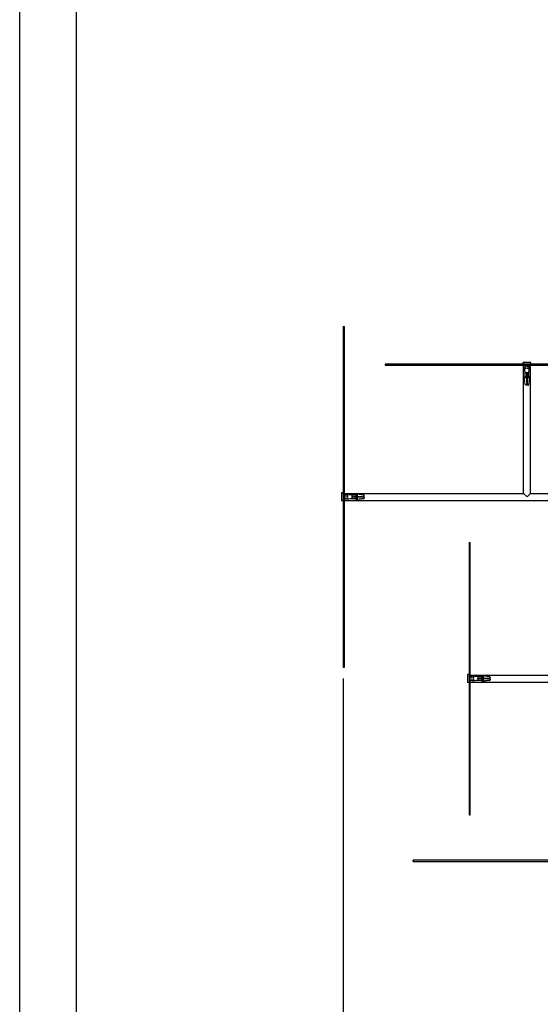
# Model space of a CAD drawing. Extents: x 360 to 4460, y -128 to 2742.
# Tile 2 of 14: x 360 to 819, y 439 to 1307. Entities that reach past the tile are written whole.
import ezdxf

# ---------------------------------------------------------------- set-up
doc = ezdxf.new("R2010")
doc.units = 0
doc.header["$LTSCALE"] = 10
doc.linetypes.add('DASHED', pattern=[0.2068, 0.1655, -0.0413])
for name, color, linetype in [('Nascosta (ISO)', 7, 'DASHED'), ('PROSPETTI', 7, 'Continuous'), ('Visibile (ISO)', 7, 'Continuous')]:
    doc.layers.add(name, color=color, linetype=linetype)
doc.styles.get("Standard").update_dxf_attribs({"font": 'TAHOMA.TTF'})
doc.dimstyles.get("Standard").update_dxf_attribs({"dimtxt": 0.18, "dimasz": 0.18, "dimexe": 0.18, "dimexo": 0.0625, "dimgap": 0.09, "dimtad": 0, "dimtih": 1, "dimtoh": 1, "dimdec": 4, "dimzin": 0, "dimdsep": 46, "dimtxsty": 'Standard', "dimcen": 0.09, "dimadec": 0, "dimazin": 0, "dimtfac": 1, "dimtdec": 4, "dimtofl": 0, "dimtmove": 0, "dimatfit": 3, "dimfxl": 0, "dimtolj": 1, "dimtzin": 0, "dimarcsym": 0})

# ---------------------------------------------------------------- blocks, each defined once
blk = doc.blocks.new('A3')
at = {"layer": 'PROSPETTI'}
for points in [[(-90.292, 286.832), (319.708, 286.832), (319.708, -0.168), (-90.292, -0.168)], [(-85.292, 281.832), (314.708, 281.832), (314.708, 4.832), (-85.292, 4.832)]]:
    blk.add_lwpolyline(points, close=True, dxfattribs=at)
blk = doc.blocks.new('*D14')
at = {"color": 0, "lineweight": -2}
for p, q in [((644.85, 726.21), (644.85, 325.48)), ((1648.85, 606.21), (1648.85, 325.48)), ((669.85, 335.48), (1101.9, 335.48)), ((1623.85, 335.48), (1191.79, 335.48))]:
    blk.add_line(p, q, dxfattribs=at)
at = {"color": 0}
for points in [[(669.85, 339.65), (669.85, 331.32), (644.85, 335.48)], [(1623.85, 339.65), (1623.85, 331.32), (1648.85, 335.48)]]:
    blk.add_solid(points, dxfattribs=at)
at = {"layer": 'DEFPOINTS', "color": 0}
for p in [(644.85, 736.21), (1648.85, 616.21), (1648.85, 335.48)]:
    blk.add_point(p, dxfattribs=at)
at = {"color": 0, "insert": (1146.85, 335.48), "char_height": 25, "attachment_point": 5}
blk.add_mtext('\\A1;1000', dxfattribs=at)

msp = doc.modelspace()

# ---------------------------------------------------------------- linework, layer by layer
at = {"layer": 'Nascosta (ISO)', "ltscale": 0.190278}
for p, q in [((804.35, 1003.21), (804.35, 1002.21)), ((809.35, 1003.21), (809.35, 1002.21)), ((804.55, 990.96), (804.55, 991.96)), ((806.6, 990.96), (806.6, 991.96)), ((807.1, 991.96), (807.1, 990.96)), ((809.15, 990.96), (809.15, 991.96)), ((644.85, 888.71), (645.85, 888.71)), ((657.1, 888.51), (656.1, 888.51)), ((656.1, 886.46), (657.1, 886.46)), ((657.1, 885.96), (656.1, 885.96)), ((644.85, 883.71), (645.85, 883.71)), ((657.1, 883.91), (656.1, 883.91)), ((755.85, 846.16), (756.85, 846.16)), ((755.85, 728.71), (756.85, 728.71)), ((768.1, 728.51), (767.1, 728.51)), ((755.85, 723.71), (756.85, 723.71)), ((767.1, 726.46), (768.1, 726.46)), ((768.1, 725.96), (767.1, 725.96)), ((768.1, 723.91), (767.1, 723.91))]:
    msp.add_line(p, q, dxfattribs=at)
at = {"layer": 'Nascosta (ISO)', "ltscale": 0.285466}
for p, q in [((804.8, 999.3), (804.8, 1000.8)), ((808.9, 999.3), (808.9, 1000.8)), ((648.75, 888.26), (647.25, 888.26)), ((648.75, 884.16), (647.25, 884.16)), ((759.75, 728.26), (758.25, 728.26)), ((759.75, 724.16), (758.25, 724.16))]:
    msp.add_line(p, q, dxfattribs=at)
at = {"layer": 'Nascosta (ISO)', "ltscale": 1.225982}
for p, q in [((808.9, 1000.8), (804.8, 1000.8)), ((808.9, 999.3), (804.8, 999.3)), ((647.25, 888.26), (647.25, 884.16)), ((648.75, 888.26), (648.75, 884.16)), ((758.25, 728.26), (758.25, 724.16)), ((759.75, 728.26), (759.75, 724.16))]:
    msp.add_line(p, q, dxfattribs=at)
at = {"layer": 'Nascosta (ISO)', "ltscale": 0.703673}
for p, q in [((805.25, 995.63), (804.8, 999.3)), ((808.45, 995.63), (808.9, 999.3)), ((652.42, 887.81), (648.75, 888.26)), ((652.42, 884.61), (648.75, 884.16)), ((763.42, 727.81), (759.75, 728.26)), ((763.42, 724.61), (759.75, 724.16))]:
    msp.add_line(p, q, dxfattribs=at)
at = {"layer": 'Nascosta (ISO)', "ltscale": 0.173181}
for p, q in [((805.25, 1001.3), (805.25, 1002.21)), ((808.45, 1001.3), (808.45, 1002.21)), ((646.76, 887.81), (645.85, 887.81)), ((646.76, 884.61), (645.85, 884.61)), ((757.76, 727.81), (756.85, 727.81)), ((757.76, 724.61), (756.85, 724.61))]:
    msp.add_line(p, q, dxfattribs=at)
at = {"layer": 'Nascosta (ISO)', "ltscale": 0.640013}
for p, q in [((806.6, 991.96), (804.55, 991.96)), ((806.6, 990.96), (804.55, 990.96)), ((809.15, 991.96), (807.1, 991.96)), ((809.15, 990.96), (807.1, 990.96)), ((656.1, 888.51), (656.1, 886.46)), ((656.1, 885.96), (656.1, 883.91)), ((657.1, 888.51), (657.1, 886.46)), ((657.1, 885.96), (657.1, 883.91)), ((767.1, 728.51), (767.1, 726.46)), ((768.1, 728.51), (768.1, 726.46)), ((767.1, 725.96), (767.1, 723.91)), ((768.1, 725.96), (768.1, 723.91))]:
    msp.add_line(p, q, dxfattribs=at)
at = {"layer": 'Nascosta (ISO)', "ltscale": 1.115686}
for p, q in [((805.29, 985.15), (804.55, 990.96)), ((808.4, 985.15), (809.15, 990.96)), ((662.91, 887.77), (657.1, 888.51)), ((662.91, 884.65), (657.1, 883.91)), ((773.91, 727.77), (768.1, 728.51)), ((773.91, 724.65), (768.1, 723.91))]:
    msp.add_line(p, q, dxfattribs=at)
at = {"layer": 'Nascosta (ISO)', "ltscale": 0.430581}
for p, q in [((806.6, 995.63), (805.25, 995.63)), ((808.45, 995.63), (807.1, 995.63)), ((652.42, 887.81), (652.42, 886.46)), ((652.42, 885.96), (652.42, 884.61)), ((763.42, 727.81), (763.42, 726.46)), ((763.42, 725.96), (763.42, 724.61))]:
    msp.add_line(p, q, dxfattribs=at)
at = {"layer": 'Nascosta (ISO)', "ltscale": 0.603983}
for p, q in [((805.25, 992.46), (805.25, 995.63)), ((806.6, 992.46), (806.6, 995.63)), ((807.1, 995.63), (807.1, 992.46)), ((808.45, 992.46), (808.45, 995.63)), ((655.6, 887.81), (652.42, 887.81)), ((652.42, 886.46), (655.6, 886.46)), ((655.6, 885.96), (652.42, 885.96)), ((655.6, 884.61), (652.42, 884.61)), ((766.6, 727.81), (763.42, 727.81)), ((763.42, 726.46), (766.6, 726.46)), ((766.6, 725.96), (763.42, 725.96)), ((766.6, 724.61), (763.42, 724.61))]:
    msp.add_line(p, q, dxfattribs=at)
at = {"layer": 'Nascosta (ISO)', "ltscale": 0.095476}
for p, q in [((807.1, 995.71), (806.6, 995.71)), ((652.35, 886.46), (652.35, 885.96)), ((763.35, 726.46), (763.35, 725.96))]:
    msp.add_line(p, q, dxfattribs=at)
at = {"layer": 'Nascosta (ISO)', "ltscale": 0.014657}
for p, q in [((806.6, 995.63), (806.6, 995.71)), ((807.1, 995.71), (807.1, 995.63)), ((652.35, 886.46), (652.42, 886.46)), ((652.42, 885.96), (652.35, 885.96)), ((763.35, 726.46), (763.42, 726.46)), ((763.42, 725.96), (763.35, 725.96))]:
    msp.add_line(p, q, dxfattribs=at)
at = {"layer": 'Nascosta (ISO)', "ltscale": 0.14998}
for p, q in [((806.6, 991.96), (806.6, 992.46)), ((807.1, 992.46), (807.1, 991.96)), ((655.6, 886.46), (656.1, 886.46)), ((656.1, 885.96), (655.6, 885.96)), ((766.6, 726.46), (767.1, 726.46)), ((767.1, 725.96), (766.6, 725.96))]:
    msp.add_line(p, q, dxfattribs=at)
at = {"layer": 'Nascosta (ISO)', "ltscale": 1.115846}
for p, q in [((806.6, 985.15), (806.6, 990.96)), ((807.1, 990.96), (807.1, 985.15)), ((657.1, 886.46), (662.91, 886.46)), ((662.91, 885.96), (657.1, 885.96)), ((768.1, 726.46), (773.91, 726.46)), ((773.91, 725.96), (768.1, 725.96))]:
    msp.add_line(p, q, dxfattribs=at)
at = {"layer": 'Nascosta (ISO)', "ltscale": 0.268816}
for p, q in [((806.6, 984.71), (805.79, 984.71)), ((807.91, 984.71), (807.1, 984.71)), ((663.35, 887.27), (663.35, 886.46)), ((663.35, 885.96), (663.35, 885.15)), ((774.35, 727.27), (774.35, 726.46)), ((774.35, 725.96), (774.35, 725.15))]:
    msp.add_line(p, q, dxfattribs=at)
at = {"layer": 'Nascosta (ISO)', "ltscale": 0.138751}
for p, q in [((806.6, 984.71), (806.6, 985.15)), ((807.1, 985.15), (807.1, 984.71)), ((662.91, 886.46), (663.35, 886.46)), ((663.35, 885.96), (662.91, 885.96)), ((773.91, 726.46), (774.35, 726.46)), ((774.35, 725.96), (773.91, 725.96))]:
    msp.add_line(p, q, dxfattribs=at)
at = {"layer": 'Nascosta (ISO)', "ltscale": 0.298944}
for centre, start, end in [((804.25, 1002.21), 0, 90), ((809.45, 1002.21), 90, 180), ((645.85, 888.81), 180, 270), ((645.85, 883.61), 90, 180), ((756.85, 728.81), 180, 270), ((756.85, 723.61), 90, 180)]:
    msp.add_arc(centre, 1, start, end, dxfattribs=at)
at = {"layer": 'Nascosta (ISO)', "ltscale": 0.139887}
for centre, start, end in [((804.75, 1001.3), 275.73917, 0), ((808.95, 1001.3), 180, 264.26083), ((646.76, 888.31), 270, 354.26083), ((646.76, 884.11), 5.73917, 90), ((757.76, 728.31), 270, 354.26083), ((757.76, 724.11), 5.73917, 90)]:
    msp.add_arc(centre, 0.5, start, end, dxfattribs=at)
at = {"layer": 'Nascosta (ISO)', "ltscale": 0.149422}
for centre, start, end in [((804.75, 992.46), 270, 0), ((808.95, 992.46), 180, 270), ((655.6, 888.31), 270, 0), ((655.6, 884.11), 0, 90), ((766.6, 728.31), 270, 0), ((766.6, 724.11), 0, 90)]:
    msp.add_arc(centre, 0.5, start, end, dxfattribs=at)
at = {"layer": 'Nascosta (ISO)', "ltscale": 0.137304}
for centre, start, end in [((805.79, 985.21), 187.2942, 270), ((807.91, 985.21), 270, 352.7058), ((662.85, 887.27), 0, 82.7058), ((662.85, 885.15), 277.2942, 0), ((773.85, 727.27), 0, 82.7058), ((773.85, 725.15), 277.2942, 0)]:
    msp.add_arc(centre, 0.5, start, end, dxfattribs=at)
at = {"layer": 'Visibile (ISO)'}
for p, q in [((644.85, 1036.21), (645.85, 1036.21)), ((644.85, 1036.21), (644.85, 736.21)), ((645.85, 736.21), (645.85, 1036.21)), ((681.85, 1003.21), (681.85, 1002.21)), ((931.85, 1003.21), (681.85, 1003.21)), ((681.85, 1002.21), (931.85, 1002.21)), ((810.35, 1004.71), (803.35, 1004.71)), ((803.35, 1003.21), (803.35, 1004.71)), ((803.85, 889.21), (803.85, 1002.21)), ((809.85, 889.21), (809.85, 1002.21)), ((810.35, 1003.21), (810.35, 1004.71)), ((643.35, 889.71), (643.35, 882.71)), ((644.85, 889.71), (643.35, 889.71)), ((645.85, 889.21), (803.85, 889.21)), ((803.85, 889.21), (806.85, 886.21)), ((806.85, 886.21), (809.85, 889.21)), ((809.85, 889.21), (953.85, 889.21)), ((644.85, 882.71), (643.35, 882.71)), ((645.85, 883.21), (1094.85, 883.21)), ((755.85, 846.21), (756.85, 846.21)), ((755.85, 846.21), (755.85, 606.21)), ((756.85, 606.21), (756.85, 846.21)), ((644.85, 736.21), (645.85, 736.21)), ((754.35, 729.71), (754.35, 722.71)), ((755.85, 729.71), (754.35, 729.71)), ((756.85, 729.21), (1154.85, 729.21)), ((755.85, 722.71), (754.35, 722.71)), ((756.85, 723.21), (843.85, 723.21)), ((755.85, 606.21), (756.85, 606.21)), ((755.85, 606.21), (755.85, 606.16)), ((755.85, 606.16), (756.85, 606.16)), ((756.85, 606.16), (756.85, 606.21)), ((706.89, 566.21), (706.4, 566.21)), ((706.4, 565.21), (706.4, 566.21)), ((706.4, 565.21), (706.89, 565.21)), ((986.88, 566.21), (706.89, 566.21)), ((706.89, 565.21), (706.89, 566.21)), ((706.89, 565.21), (986.88, 565.21))]:
    msp.add_line(p, q, dxfattribs=at)

# ---------------------------------------------------------------- block references
at = {"xscale": 10, "yscale": 10, "zscale": 10}
msp.add_blockref('A3', (1262.57, -126.81), dxfattribs=at)

# ---------------------------------------------------------------- dimensions: what is measured, and where the dimension line sits
dim = msp.add_linear_dim(base=(1648.85, 335.48), p1=(644.85, 736.21), p2=(1648.85, 616.21), text='1000', dimstyle='Standard', override={"dimscale": 10, "dimtxt": 2.5, "dimasz": 2.5, "dimexe": 1, "dimexo": 1, "dimgap": 1, "dimdec": 0, "dimzin": 8, "dimcen": 4, "dimazin": 2, "dimtdec": 0})
dim.commit()
dim.dimension.update_dxf_attribs({"geometry": '*D14', "text_midpoint": (1146.85, 335.48)})

doc.saveas('drawing.dxf')
